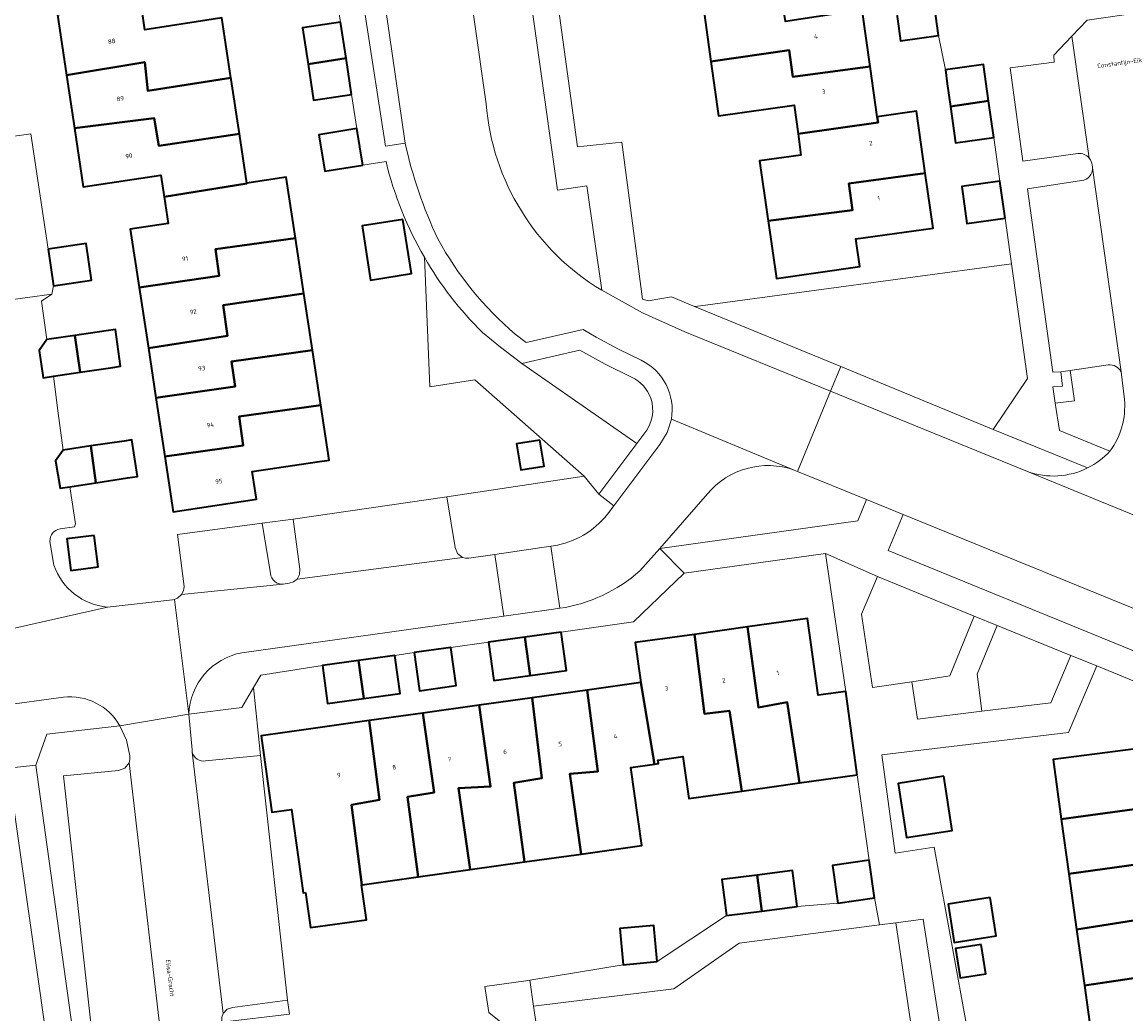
# Model space of a CAD drawing. Header units: metres. Extents: x 197700 to 204338, y 317132 to 325229.
# Tile 111 of 256: x 199575 to 199664, y 317856 to 317935. Entities that reach past the tile are written whole.
import ezdxf
from ezdxf.enums import TextEntityAlignment as Align

# ---------------------------------------------------------------- set-up
doc = ezdxf.new("R2010")
doc.units = ezdxf.units.M
for name, color, linetype, lineweight in [('B-WE-GR-BEPLANTING_CULTUUR_HEESTERS-GV', 90, 'Continuous', 18), ('B-WE-GR-BEPLANTING_CULTUUR_VASTE PLANTENVAK-GV', 90, 'Continuous', 18), ('B-WE-IE-TERREINAFSCHEIDING_KUNSTMATIG_HEKWERK-G', 20, 'IE-TERREINAFSCHEIDING-KUNSTMATIG', 18), ('B-WE-OG-BEBOUWING-GV', 7, 'Continuous', 35), ('B-WE-OG-BEBOUWING-T18', 10, 'Continuous', 18), ('B-WE-OG-TERREIN_CULTUURSCHEIDING-GV', 7, 'Continuous', 18), ('B-WE-OG-TERREIN_ERF-GV', 7, 'Continuous', 18), ('B-WE-OG-TOPOGRAFIE-T18', 10, 'Continuous', 18), ('B-WE-VH-VERHARDING_ASFALT-GV', 252, 'Continuous', 18), ('B-WE-VH-VERHARDING_BETONSTRAATSTEEN-GV', 252, 'Continuous', 18), ('B-WE-VH-VERHARDING_OPEN-GV', 252, 'Continuous', 18), ('B-WE-VH-VERHARDING_SIERBESTRATING-GV', 252, 'Continuous', 18), ('B-WE-VH-VERHARDING_TEGEL-GV', 252, 'Continuous', 18)]:
    doc.layers.add(name, color=color, linetype=linetype, lineweight=lineweight)
doc.styles.add('NLCS-ISO-M200-T18', font='NLCS-ISO.ttf', dxfattribs={"height": 0.36})
doc.linetypes.add('IE-TERREINAFSCHEIDING-KUNSTMATIG', pattern='A,4,[82,NLCS.SHX,S=0.75,R=90,X=0,Y=0],4,-2', length=10)

msp = doc.modelspace()

# ---------------------------------------------------------------- linework, layer by layer
at = {"layer": 'B-WE-GR-BEPLANTING_CULTUUR_HEESTERS-GV'}
for points in [[(199603.036, 317936.035), (199604.675, 317925.444), (199606.257, 317925.693), (199604.719, 317936.241)], [(199653.634, 317902.625), (199656.407, 317906.713), (199655.109, 317915.961), (199630.064, 317912.584), (199629.573, 317912.538), (199641.351, 317907.686)], [(199644.308, 317890.765), (199643.037, 317887.731), (199643.906, 317881.838), (199647.091, 317882.297), (199650.135, 317882.759), (199652.104, 317887.585)], [(199653.956, 317886.83), (199652.348, 317882.889), (199652.708, 317879.913), (199658.29, 317880.589), (199659.899, 317884.406)], [(199576.505, 317875.57), (199579.443, 317854.48), (199580.95, 317854.652), (199580.941, 317854.789), (199578.732, 317874.703), (199583.162, 317875.153), (199583.674, 317875.326), (199584.015, 317875.746), (199584.087, 317876.031), (199584.071, 317876.326), (199583.807, 317877.572), (199583.273, 317878.73), (199577.384, 317878.072)], [(199650.426, 317846.627), (199650.559, 317846.647), (199647.989, 317863.163), (199645.8, 317862.878), (199647.376, 317852.242), (199648.292, 317846.299)], [(199591.593, 317855.554), (199591.493, 317855.27), (199591.488, 317854.971), (199591.5, 317854.858), (199596.943, 317855.496), (199596.794, 317856.624), (199592.353, 317856.05), (199591.91, 317855.898)]]:
    msp.add_lwpolyline(points, close=True, dxfattribs=at)
for points in [[(199612.48, 317910.439, -0.066544), (199607.808, 317916.493)], [(199663.935, 317907.258, 0.313125), (199662.902, 317907.827)], [(199663.038, 317900.865, 0.182789), (199664.208, 317905.023)], [(199637.606, 317899.343, 0.314771), (199630.616, 317897.427)], [(199618.2, 317893.24, 0.189454), (199622.549, 317895.79)], [(199595.406, 317891.004, 0.398438), (199596.429, 317890.155)], [(199589.11, 317876.623, 0.412865), (199590.188, 317875.916)]]:
    msp.add_lwpolyline(points, format="xyb", dxfattribs=at)
for points in [[(199607.808, 317916.493), (199608.235, 317906.06)], [(199608.235, 317906.06), (199611.863, 317906.609), (199620.679, 317898.856), (199621.862, 317897.416), (199624.915, 317901.483), (199615.666, 317907.932), (199613.953, 317909.247), (199613.21, 317909.836), (199612.48, 317910.439)], [(199662.902, 317907.827), (199659.825, 317907.381)], [(199659.825, 317907.381), (199660.19, 317904.932), (199658.632, 317904.749), (199658.966, 317902.541), (199663.038, 317900.865)], [(199664.208, 317905.023), (199663.935, 317907.258)], [(199630.616, 317897.427), (199626.786, 317893.017), (199642.725, 317895.25), (199643.426, 317896.98), (199637.864, 317899.222), (199637.606, 317899.343)], [(199622.549, 317895.79), (199623.068, 317896.467), (199621.862, 317897.416), (199620.679, 317898.856), (199609.628, 317897.196)], [(199609.628, 317897.196), (199610.29, 317893.1), (199610.479, 317892.625), (199610.883, 317892.314), (199611.131, 317892.248), (199611.389, 317892.251), (199613.489, 317892.556), (199617.992, 317893.21), (199618.2, 317893.24)], [(199596.429, 317890.155), (199596.929, 317890.236), (199597.268, 317890.335), (199597.549, 317890.552), (199597.753, 317890.932), (199597.768, 317891.364), (199597.229, 317895.385), (199594.731, 317895.064), (199595.406, 317891.004)], [(199594.055, 317881.84), (199593.09, 317880.221), (199588.834, 317879.667), (199589.09, 317876.794), (199589.11, 317876.623)], [(199590.188, 317875.916), (199594.605, 317876.336), (199594.055, 317881.84)]]:
    msp.add_lwpolyline(points, dxfattribs=at)
at = {"layer": 'B-WE-GR-BEPLANTING_CULTUUR_VASTE PLANTENVAK-GV'}
msp.add_lwpolyline([(199624.488, 317906.842), (199622.377, 317907.871), (199620.327, 317909.017), (199615.666, 317907.932), (199624.915, 317901.483), (199625.49, 317902.248)], dxfattribs=at)
for points in [[(199626.043, 317905.151, 0.205177), (199624.488, 317906.842)], [(199625.49, 317902.248, 0.266387), (199626.043, 317905.151)]]:
    msp.add_lwpolyline(points, format="xyb", dxfattribs=at)
msp.add_lwpolyline([(199668.904, 317886.592), (199646.369, 317895.76), (199645.169, 317892.86), (199667.837, 317883.594)], close=True, dxfattribs=at)
at = {"layer": 'B-WE-IE-TERREINAFSCHEIDING_KUNSTMATIG_HEKWERK-G'}
for points in [[(199608.235, 317906.06), (199607.808, 317916.493)], [(199611.863, 317906.609), (199608.235, 317906.06)], [(199620.679, 317898.856), (199611.863, 317906.609)], [(199609.628, 317897.196), (199620.679, 317898.856)], [(199594.731, 317895.064), (199597.229, 317895.385)], [(199594.605, 317876.336), (199594.055, 317881.84)], [(199596.943, 317855.496), (199596.794, 317856.624)]]:
    msp.add_lwpolyline(points, dxfattribs=at)
at = {"layer": 'B-WE-OG-BEBOUWING-GV'}
for points in [[(199643.724, 317931.874), (199643.085, 317936.421), (199636.897, 317935.494), (199636.544, 317937.737), (199630.266, 317936.77), (199630.892, 317932.259), (199637.196, 317933.179), (199637.48, 317931.042)], [(199648.82, 317937.31), (199645.75, 317936.878), (199646.162, 317933.945), (199649.232, 317934.376)], [(199578.983, 317931.163), (199585.278, 317932.203), (199585.537, 317929.919), (199592.223, 317930.96), (199591.502, 317935.775), (199585.292, 317934.814), (199584.96, 317937.039), (199578.252, 317936.036)], [(199601.064, 317935.443), (199597.999, 317934.984), (199598.436, 317932.066), (199601.5, 317932.526)], [(199644.294, 317927.82), (199643.724, 317931.874), (199637.48, 317931.042), (199637.196, 317933.179), (199630.892, 317932.259), (199631.499, 317927.892), (199637.589, 317928.738), (199637.91, 317926.434), (199644.361, 317927.344)], [(199592.223, 317930.96), (199585.537, 317929.919), (199585.278, 317932.203), (199578.983, 317931.163), (199579.623, 317926.891), (199586.051, 317927.715), (199586.411, 317925.467), (199592.903, 317926.433), (199592.242, 317930.83)], [(199601.937, 317929.608), (199601.5, 317932.526), (199598.436, 317932.066), (199598.872, 317929.149)], [(199649.937, 317930.479), (199650.193, 317928.655), (199653.26, 317929.087), (199652.847, 317932.019), (199649.781, 317931.589)], [(199635.46, 317919.773), (199635.509, 317919.434), (199642.305, 317920.285), (199641.993, 317922.429), (199648.163, 317923.272), (199647.45, 317928.272), (199644.294, 317927.82), (199644.361, 317927.344), (199637.91, 317926.434), (199638.146, 317924.734), (199634.815, 317924.271)], [(199653.26, 317929.087), (199650.193, 317928.655), (199650.604, 317925.722), (199653.674, 317926.155)], [(199593.499, 317922.471), (199592.903, 317926.433), (199586.411, 317925.467), (199586.051, 317927.715), (199579.623, 317926.891), (199580.33, 317922.178), (199586.59, 317923.117), (199586.854, 317921.356), (199593.506, 317922.427)], [(199602.843, 317923.925), (199602.368, 317926.863), (199599.308, 317926.367), (199599.783, 317923.43)], [(199586.854, 317921.356), (199587.174, 317919.217), (199584.119, 317918.753), (199584.833, 317914.055), (199591.289, 317914.993), (199590.987, 317917.156), (199597.423, 317918.044), (199596.683, 317922.939), (199593.499, 317922.471), (199593.506, 317922.427)], [(199635.509, 317919.434), (199636.175, 317914.791), (199642.897, 317915.755), (199642.578, 317917.982), (199648.794, 317918.842), (199648.163, 317923.272), (199641.993, 317922.429), (199642.305, 317920.285)], [(199654.592, 317919.647), (199654.175, 317922.619), (199651.105, 317922.189), (199651.521, 317919.217)], [(199606.081, 317919.548), (199602.797, 317919.034), (199603.48, 317914.661), (199606.764, 317915.174)], [(199577.5, 317917.152), (199577.935, 317914.188), (199581.002, 317914.637), (199580.568, 317917.601)], [(199598.096, 317913.584), (199597.423, 317918.044), (199590.987, 317917.156), (199591.289, 317914.993), (199584.833, 317914.055), (199585.574, 317909.173), (199591.952, 317910.16), (199591.591, 317912.648)], [(199586.184, 317905.157), (199592.555, 317906.072), (199592.267, 317908.101), (199598.787, 317909.006), (199598.096, 317913.584), (199591.591, 317912.648), (199591.952, 317910.16), (199585.574, 317909.173)], [(199579.659, 317910.192), (199580.09, 317907.228), (199582.707, 317907.626), (199583.337, 317907.722), (199582.937, 317910.677), (199582.176, 317910.564)], [(199580.09, 317907.228), (199579.659, 317910.192), (199577.387, 317909.856), (199576.778, 317908.981), (199577.109, 317906.775), (199577.937, 317906.901)], [(199598.787, 317909.006), (199592.267, 317908.101), (199592.555, 317906.072), (199586.184, 317905.157), (199586.902, 317900.428), (199593.212, 317901.329), (199592.893, 317903.669), (199599.455, 317904.589), (199599.377, 317905.101)], [(199586.902, 317900.428), (199587.578, 317895.979), (199594.285, 317897.004), (199593.945, 317899.228), (199599.175, 317900.015), (199600.132, 317900.159), (199599.455, 317904.589), (199592.893, 317903.669), (199593.212, 317901.329)], [(199580.948, 317901.295), (199581.352, 317898.33), (199583.889, 317898.716), (199584.687, 317898.837), (199584.252, 317901.784), (199583.61, 317901.689)], [(199617.118, 317901.765), (199615.243, 317901.471), (199615.571, 317899.374), (199617.446, 317899.667)], [(199579.238, 317898.008), (199581.352, 317898.33), (199580.948, 317901.295), (199578.703, 317900.963), (199578.099, 317900.093), (199578.459, 317897.89)], [(199581.203, 317894.08), (199579.01, 317893.805), (199579.328, 317891.266), (199581.521, 317891.54)], [(199642.684, 317874.789), (199641.75, 317881.506), (199639.521, 317881.209), (199638.667, 317887.379), (199633.834, 317886.705), (199634.725, 317880.226), (199637.034, 317880.648), (199638.019, 317874.14)], [(199629.563, 317886.11), (199630.379, 317879.694), (199632.398, 317879.947), (199633.386, 317873.487), (199638.019, 317874.14), (199637.034, 317880.648), (199634.725, 317880.226), (199633.834, 317886.705)], [(199615.89, 317885.882), (199612.963, 317885.474), (199613.393, 317882.393), (199616.319, 317882.801)], [(199618.816, 317886.289), (199615.89, 317885.882), (199616.319, 317882.801), (199619.245, 317883.209)], [(199626.335, 317875.656), (199626.665, 317875.702), (199626.626, 317875.975), (199628.636, 317876.258), (199629.112, 317872.885), (199633.386, 317873.487), (199632.398, 317879.947), (199630.379, 317879.694), (199629.563, 317886.11), (199624.793, 317885.445), (199625.242, 317882.226)], [(199606.982, 317884.64), (199607.408, 317881.57), (199610.378, 317881.982), (199609.951, 317885.052)], [(199602.938, 317880.931), (199602.511, 317884.012), (199599.588, 317883.607), (199600.015, 317880.526)], [(199602.511, 317884.012), (199602.938, 317880.931), (199605.86, 317881.336), (199605.434, 317884.416)], [(199620.428, 317868.409), (199625.318, 317869.097), (199624.432, 317875.388), (199626.335, 317875.656), (199625.242, 317882.226), (199620.914, 317881.619), (199621.792, 317875.058), (199619.515, 317874.859)], [(199615.875, 317867.768), (199620.428, 317868.409), (199619.515, 317874.859), (199621.792, 317875.058), (199620.914, 317881.619), (199616.501, 317881), (199617.26, 317874.534), (199615.003, 317874.134)], [(199607.678, 317879.763), (199608.591, 317873.358), (199606.442, 317873.021), (199607.301, 317866.561), (199611.486, 317867.15), (199610.569, 317873.728), (199613.128, 317873.858), (199612.23, 317880.401)], [(199616.501, 317881), (199612.23, 317880.401), (199613.128, 317873.858), (199610.569, 317873.728), (199611.486, 317867.15), (199615.875, 317867.768), (199615.003, 317874.134), (199617.26, 317874.534)], [(199607.678, 317879.763), (199603.353, 317879.156), (199604.2, 317872.763), (199601.949, 317872.372), (199602.778, 317865.925), (199602.985, 317865.953), (199607.301, 317866.561), (199606.442, 317873.021), (199608.591, 317873.358)], [(199598.242, 317865.299), (199598.639, 317862.477), (199603.145, 317863.111), (199602.749, 317865.921), (199602.778, 317865.925), (199601.949, 317872.372), (199604.2, 317872.763), (199603.353, 317879.156), (199598.476, 317878.472), (199594.662, 317877.935), (199595.51, 317871.786), (199597.102, 317872.006), (199598.031, 317865.27)], [(199672.315, 317870.692), (199671.65, 317875.5), (199665.409, 317874.666), (199665.115, 317876.896), (199658.474, 317876.021), (199659.108, 317871.218), (199665.617, 317872.094), (199666.009, 317869.777)], [(199649.648, 317874.671), (199645.971, 317874.096), (199646.653, 317869.732), (199650.33, 317870.307)], [(199672.315, 317870.692), (199666.009, 317869.777), (199665.617, 317872.094), (199659.108, 317871.218), (199659.725, 317866.802), (199666.31, 317867.718), (199666.667, 317865.403), (199672.922, 317866.305)], [(199643.649, 317867.916), (199640.68, 317867.492), (199641.114, 317864.454), (199644.083, 317864.878)], [(199634.996, 317863.815), (199637.834, 317864.181), (199637.46, 317867.079), (199634.622, 317866.713)], [(199660.354, 317862.315), (199666.965, 317863.366), (199667.231, 317860.854), (199673.538, 317861.848), (199672.922, 317866.305), (199666.667, 317865.403), (199666.31, 317867.718), (199659.725, 317866.802)], [(199634.622, 317866.713), (199631.785, 317866.347), (199632.159, 317863.449), (199634.996, 317863.815)], [(199653.402, 317864.911), (199650, 317864.379), (199650.482, 317861.289), (199653.885, 317861.821)], [(199673.538, 317861.848), (199667.231, 317860.854), (199666.965, 317863.366), (199660.354, 317862.315), (199660.985, 317857.809), (199667.476, 317858.791), (199667.748, 317856.373), (199674.166, 317857.304)], [(199626.564, 317859.75), (199626.292, 317862.654), (199623.548, 317862.397), (199623.82, 317859.493)], [(199652.662, 317861.12), (199650.596, 317860.797), (199650.967, 317858.424), (199653.033, 317858.746)], [(199674.771, 317852.932), (199674.166, 317857.304), (199667.748, 317856.373), (199667.476, 317858.791), (199660.985, 317857.809), (199661.588, 317853.507), (199664.772, 317853.945), (199665.113, 317851.506)]]:
    msp.add_lwpolyline(points, close=True, dxfattribs=at)
at = {"layer": 'B-WE-OG-TERREIN_CULTUURSCHEIDING-GV'}
msp.add_lwpolyline([(199622.094, 317913.839), (199620.89, 317922.252), (199618.53, 317921.915), (199615.983, 317940.119), (199613.814, 317939.827), (199612.476, 317949.608), (199609.899, 317949.261), (199612.782, 317928.868)], dxfattribs=at)
msp.add_lwpolyline([(199612.782, 317928.868, 0.241936), (199622.094, 317913.839)], format="xyb", dxfattribs=at)
msp.add_lwpolyline([(199652.348, 317882.889), (199653.956, 317886.83), (199652.104, 317887.585), (199650.135, 317882.759), (199647.091, 317882.297), (199647.548, 317879.289), (199652.708, 317879.913)], close=True, dxfattribs=at)
at = {"layer": 'B-WE-OG-TERREIN_ERF-GV'}
for points in [[(199617.804, 317942.481), (199620.156, 317925.385), (199623.729, 317925.761), (199625.378, 317913.122), (199625.832, 317912.984), (199627.718, 317913.302), (199629.573, 317912.538), (199630.064, 317912.584), (199655.109, 317915.961), (199654.592, 317919.647), (199651.521, 317919.217), (199651.105, 317922.189), (199654.175, 317922.619), (199653.674, 317926.155), (199650.604, 317925.722), (199650.193, 317928.655), (199649.937, 317930.479), (199649.781, 317931.589), (199649.232, 317934.376), (199646.162, 317933.945), (199645.75, 317936.878)], [(199604.718, 317924.204), (199602.843, 317923.925), (199599.783, 317923.43), (199599.308, 317926.367), (199602.368, 317926.863), (199601.937, 317929.608), (199598.872, 317929.149), (199598.436, 317932.066), (199597.999, 317934.984), (199601.064, 317935.443), (199600.577, 317938.503), (199599.998, 317942.144), (199577.079, 317938.957), (199577.115, 317938.688), (199572.564, 317938.076)], [(199584.96, 317937.039), (199585.292, 317934.814), (199591.502, 317935.775), (199592.223, 317930.96), (199592.242, 317930.83), (199592.903, 317926.433), (199593.499, 317922.471), (199596.683, 317922.939), (199597.423, 317918.044), (199598.096, 317913.584), (199598.787, 317909.006), (199599.377, 317905.101), (199599.455, 317904.589), (199600.132, 317900.159), (199599.175, 317900.015), (199593.945, 317899.228), (199594.285, 317897.004), (199587.578, 317895.979), (199586.902, 317900.428), (199586.184, 317905.157), (199585.574, 317909.173), (199584.833, 317914.055), (199584.119, 317918.753), (199587.174, 317919.217), (199586.854, 317921.356), (199586.59, 317923.117), (199580.33, 317922.178), (199579.623, 317926.891), (199578.983, 317931.163), (199578.252, 317936.036)], [(199643.085, 317936.421), (199643.724, 317931.874), (199644.294, 317927.82), (199647.45, 317928.272), (199648.163, 317923.272), (199648.794, 317918.842), (199642.578, 317917.982), (199642.897, 317915.755), (199636.175, 317914.791), (199635.509, 317919.434), (199635.46, 317919.773), (199634.815, 317924.271), (199638.146, 317924.734), (199637.91, 317926.434), (199637.589, 317928.738), (199631.499, 317927.892), (199630.892, 317932.259), (199630.266, 317936.77)], [(199574.005, 317926.141), (199576.106, 317926.44), (199577.5, 317917.152), (199580.568, 317917.601), (199581.002, 317914.637), (199577.935, 317914.188), (199577.795, 317913.51), (199576.974, 317912.963), (199577.387, 317909.856), (199579.659, 317910.192), (199582.176, 317910.564), (199582.937, 317910.677), (199583.337, 317907.722), (199582.707, 317907.626), (199580.09, 317907.228), (199577.937, 317906.901), (199578.299, 317903.92), (199578.703, 317900.963), (199580.948, 317901.295), (199583.61, 317901.689), (199584.252, 317901.784), (199584.687, 317898.837), (199583.889, 317898.716), (199581.352, 317898.33), (199579.238, 317898.008), (199579.69, 317895.022), (199579.618, 317894.777), (199578.466, 317894.602)], [(199582.284, 317888.302), (199587.528, 317888.879), (199587.68, 317888.932), (199587.932, 317889.02), (199588.248, 317889.31), (199588.401, 317889.617), (199588.45, 317889.958), (199587.911, 317894.148), (199594.731, 317895.064), (199597.229, 317895.385), (199609.628, 317897.196), (199620.679, 317898.856), (199611.863, 317906.609), (199608.235, 317906.06), (199607.808, 317916.493)], [(199577.647, 317893.598), (199577.963, 317891.698)], [(199614.651, 317854.335), (199612.989, 317855.643), (199612.688, 317857.736), (199615.969, 317858.191), (199616.293, 317858.245), (199623.82, 317859.493), (199623.548, 317862.397), (199626.292, 317862.654), (199626.564, 317859.75), (199632.159, 317863.449), (199631.785, 317866.347), (199634.622, 317866.713), (199637.46, 317867.079), (199637.834, 317864.181), (199641.114, 317864.454), (199640.68, 317867.492), (199643.649, 317867.916), (199642.684, 317874.789), (199638.019, 317874.14), (199633.386, 317873.487), (199629.112, 317872.885), (199628.636, 317876.258), (199626.626, 317875.975), (199626.665, 317875.702), (199626.335, 317875.656), (199624.432, 317875.388), (199625.318, 317869.097), (199620.428, 317868.409), (199615.875, 317867.768), (199611.486, 317867.15), (199607.301, 317866.561), (199602.985, 317865.953), (199602.778, 317865.925), (199602.749, 317865.921), (199603.145, 317863.111), (199598.639, 317862.477), (199598.242, 317865.299), (199598.031, 317865.27), (199597.102, 317872.006), (199595.51, 317871.786), (199594.662, 317877.935), (199598.476, 317878.472), (199603.353, 317879.156), (199607.678, 317879.763), (199612.23, 317880.401), (199616.501, 317881), (199620.914, 317881.619), (199625.242, 317882.226), (199624.793, 317885.445), (199629.563, 317886.11), (199633.834, 317886.705), (199638.667, 317887.379), (199639.521, 317881.209), (199641.75, 317881.506), (199640.119, 317892.634), (199628.729, 317891.051), (199624.656, 317887.13), (199618.816, 317886.289), (199619.245, 317883.209), (199616.319, 317882.801), (199613.393, 317882.393), (199612.963, 317885.474), (199609.951, 317885.052), (199610.378, 317881.982), (199607.408, 317881.57), (199606.982, 317884.64), (199605.434, 317884.416), (199605.86, 317881.336), (199602.938, 317880.931), (199600.015, 317880.526), (199599.588, 317883.607), (199594.635, 317882.813), (199594.055, 317881.84), (199594.605, 317876.336), (199596.794, 317856.624), (199596.943, 317855.496)], [(199677.413, 317877.208), (199661.987, 317883.581), (199659.71, 317878.209), (199644.668, 317876.394), (199645.748, 317868.468), (199648.868, 317868.962), (199651.79, 317853.004), (199654.517, 317853.437), (199655.007, 317850.35), (199655.497, 317847.264), (199652.77, 317846.832), (199653.174, 317844.169), (199655.671, 317844.566), (199656.179, 317841.375), (199656.687, 317838.184), (199657.274, 317834.495), (199667.694, 317835.981)], [(199664.772, 317853.945), (199661.588, 317853.507), (199660.985, 317857.809), (199660.354, 317862.315), (199659.725, 317866.802), (199659.108, 317871.218), (199658.474, 317876.021), (199665.115, 317876.896)], [(199574.841, 317849.372), (199577.91, 317849.805), (199574.706, 317872.308)]]:
    msp.add_lwpolyline(points, dxfattribs=at)
for points in [[(199607.808, 317916.493, -0.072337), (199604.718, 317924.204)], [(199578.466, 317894.602, 0.397886), (199577.647, 317893.598)], [(199577.963, 317891.698, 0.29583), (199582.284, 317888.302)]]:
    msp.add_lwpolyline(points, format="xyb", dxfattribs=at)
for points in [[(199606.081, 317919.548), (199606.764, 317915.174), (199603.48, 317914.661), (199602.797, 317919.034)], [(199617.118, 317901.765), (199617.446, 317899.667), (199615.571, 317899.374), (199615.243, 317901.471)], [(199581.203, 317894.08), (199581.521, 317891.54), (199579.328, 317891.266), (199579.01, 317893.805)], [(199649.648, 317874.671), (199650.33, 317870.307), (199646.653, 317869.732), (199645.971, 317874.096)], [(199653.402, 317864.911), (199653.885, 317861.821), (199650.482, 317861.289), (199650, 317864.379)], [(199645.8, 317862.878), (199644.469, 317862.704), (199633.159, 317861.231), (199627.901, 317857.538), (199616.612, 317856.137), (199619.291, 317838.444), (199621.484, 317838.788), (199620.503, 317844.969), (199625.396, 317845.745), (199624.881, 317848.982), (199628.958, 317849.631), (199629.473, 317846.391), (199634.22, 317847.144), (199633.758, 317850.145), (199633.875, 317850.163), (199637.912, 317850.785), (199642.41, 317851.477), (199647.376, 317852.242)], [(199652.662, 317861.12), (199653.033, 317858.746), (199650.967, 317858.424), (199650.596, 317860.797)]]:
    msp.add_lwpolyline(points, close=True, dxfattribs=at)
at = {"layer": 'B-WE-VH-VERHARDING_ASFALT-GV'}
for points in [[(199612.782, 317928.868), (199609.899, 317949.261), (199609.314, 317953.399), (199608.487, 317959.254), (199607.679, 317964.969), (199606.702, 317971.881), (199604.502, 317987.444), (199604.341, 317988.582), (199602.412, 318002.231), (199602.007, 318005.037), (199600.597, 318015.03), (199593.742, 318014.072)], [(199593.742, 318014.072), (199595.051, 318004.285), (199595.159, 318003.459), (199602.983, 317948.149), (199604.224, 317939.636), (199604.719, 317936.241), (199606.257, 317925.693)], [(199627.707, 317903.456), (199637.606, 317899.343), (199637.864, 317899.222), (199640.533, 317905.699), (199628.791, 317910.491), (199625.375, 317912.029), (199622.094, 317913.839)], [(199615.126, 317910.294), (199616.009, 317909.63), (199620.595, 317910.679), (199621.648, 317910.054), (199623.441, 317909.087), (199625.276, 317908.199)], [(199698.518, 317882.1), (199674.291, 317891.91), (199656.39, 317899.227), (199640.533, 317905.699), (199637.864, 317899.222), (199643.426, 317896.98), (199646.369, 317895.76), (199668.904, 317886.592), (199671.744, 317885.436), (199677.056, 317883.275), (199679.845, 317882.141), (199697.172, 317875.11), (199700.544, 317873.942), (199703.98, 317872.979)]]:
    msp.add_lwpolyline(points, dxfattribs=at)
for points in [[(199622.094, 317913.839, -0.241936), (199612.782, 317928.868)], [(199606.257, 317925.693, 0.056373), (199608.896, 317917.969)], [(199608.896, 317917.969, 0.090117), (199615.126, 317910.294)], [(199625.276, 317908.199, -0.333219), (199627.707, 317903.456)]]:
    msp.add_lwpolyline(points, format="xyb", dxfattribs=at)
at = {"layer": 'B-WE-VH-VERHARDING_BETONSTRAATSTEEN-GV'}
for points in [[(199695.168, 317940.332), (199672.221, 317937.26), (199671.991, 317937.128), (199671.736, 317937.064), (199670.628, 317936.912), (199668.107, 317936.565), (199664.947, 317936.13), (199661.944, 317935.713), (199661.195, 317935.609), (199659.959, 317934.304), (199661.378, 317924.48)], [(199661.378, 317924.48), (199659.959, 317934.304), (199658.529, 317932.793), (199658.553, 317932.219), (199654.996, 317931.746)], [(199654.996, 317931.746), (199656.019, 317924.236), (199660.46, 317924.853)], [(199661.638, 317923.703), (199663.935, 317907.258), (199664.208, 317905.023)], [(199663.935, 317907.258), (199661.638, 317923.703)], [(199660.746, 317922.668), (199656.402, 317922), (199658.444, 317907.236), (199659.088, 317907.274), (199659.825, 317907.381)], [(199659.825, 317907.381), (199662.902, 317907.827)], [(199627.707, 317903.456), (199627.364, 317902.372), (199626.783, 317901.396), (199623.068, 317896.467), (199622.549, 317895.79)], [(199637.606, 317899.343), (199627.707, 317903.456)], [(199656.39, 317899.227), (199674.291, 317891.91)], [(199625.169, 317891.222), (199626.786, 317893.017), (199630.616, 317897.427)], [(199617.992, 317893.21), (199613.489, 317892.556), (199614.215, 317887.587), (199618.032, 317888.121)], [(199618.2, 317893.24), (199617.992, 317893.21), (199618.722, 317888.208)], [(199618.722, 317888.208), (199617.992, 317893.21)], [(199613.489, 317892.556), (199611.389, 317892.251), (199611.131, 317892.248), (199610.883, 317892.314), (199597.549, 317890.552), (199597.268, 317890.335), (199596.929, 317890.236), (199596.429, 317890.155), (199588.248, 317889.31), (199587.932, 317889.02), (199587.68, 317888.932), (199588.834, 317879.667)], [(199593.113, 317884.632), (199614.215, 317887.587), (199613.489, 317892.556)], [(199587.68, 317888.932), (199587.528, 317888.879), (199582.284, 317888.302), (199572.271, 317886.05)], [(199583.273, 317878.73), (199588.834, 317879.667), (199587.68, 317888.932)], [(199542.537, 317876.016), (199545.522, 317876.394), (199546.609, 317876.556), (199547.114, 317876.553), (199547.604, 317876.426), (199573.053, 317880.096), (199573.302, 317880.238), (199573.57, 317880.342), (199578.726, 317881.049)], [(199591.493, 317855.27), (199591.593, 317855.554), (199589.11, 317876.623), (199589.09, 317876.794), (199588.834, 317879.667), (199583.273, 317878.73), (199583.807, 317877.572), (199584.071, 317876.326), (199584.087, 317876.031), (199584.015, 317875.746), (199586.509, 317854.481)], [(199586.509, 317854.481), (199584.015, 317875.746), (199583.674, 317875.326), (199583.162, 317875.153), (199578.732, 317874.703), (199580.941, 317854.789)], [(199589.11, 317876.623), (199591.593, 317855.554)], [(199591.593, 317855.554), (199591.91, 317855.898), (199592.353, 317856.05), (199596.794, 317856.624), (199594.605, 317876.336), (199590.188, 317875.916)]]:
    msp.add_lwpolyline(points, dxfattribs=at)
for points in [[(199660.46, 317924.853, -0.255428), (199661.378, 317924.48)], [(199661.378, 317924.48, -0.14669), (199661.605, 317923.915)], [(199661.605, 317923.915, -0.050662), (199661.638, 317923.703)], [(199661.638, 317923.703, -0.396923), (199660.746, 317922.668)], [(199662.902, 317907.827, -0.313125), (199663.935, 317907.258)], [(199664.208, 317905.023, -0.182789), (199663.038, 317900.865)], [(199663.038, 317900.865, -0.091274), (199661.238, 317899.518)], [(199630.616, 317897.427, -0.314771), (199637.606, 317899.343)], [(199661.238, 317899.518, -0.203163), (199656.39, 317899.227)], [(199622.549, 317895.79, -0.189454), (199618.2, 317893.24)], [(199618.722, 317888.208, 0.143265), (199625.169, 317891.222)], [(199618.032, 317888.121, 0.015693), (199618.722, 317888.208)], [(199588.834, 317879.667, -0.350311), (199593.113, 317884.632)], [(199578.726, 317881.049, -0.302374), (199583.273, 317878.73)], [(199590.188, 317875.916, -0.412865), (199589.11, 317876.623)]]:
    msp.add_lwpolyline(points, format="xyb", dxfattribs=at)
at = {"layer": 'B-WE-VH-VERHARDING_OPEN-GV'}
for points in [[(199658.632, 317904.749), (199660.19, 317904.932), (199659.825, 317907.381), (199659.088, 317907.274), (199659.217, 317906.118), (199658.436, 317906.045)], [(199637.834, 317864.181), (199634.996, 317863.815), (199632.159, 317863.449), (199626.564, 317859.75), (199623.82, 317859.493), (199616.293, 317858.245), (199616.612, 317856.137), (199627.901, 317857.538), (199633.159, 317861.231), (199644.469, 317862.704), (199644.083, 317864.878), (199641.114, 317864.454)]]:
    msp.add_lwpolyline(points, close=True, dxfattribs=at)
at = {"layer": 'B-WE-VH-VERHARDING_SIERBESTRATING-GV'}
for points in [[(199573.864, 317912.972), (199577.795, 317913.51), (199577.935, 317914.188), (199577.5, 317917.152), (199576.106, 317926.44), (199574.005, 317926.141)], [(199578.466, 317894.602), (199579.618, 317894.777), (199579.69, 317895.022), (199579.238, 317898.008), (199578.459, 317897.89), (199578.099, 317900.093), (199578.703, 317900.963), (199578.299, 317903.92), (199577.937, 317906.901), (199577.109, 317906.775), (199576.778, 317908.981), (199577.387, 317909.856), (199576.974, 317912.963), (199577.795, 317913.51), (199573.864, 317912.972), (199573.429, 317912.988), (199573.042, 317913.187), (199564.975, 317912.036), (199565.974, 317906.093), (199569.725, 317906.635)], [(199577.963, 317891.698), (199577.647, 317893.598)], [(199572.271, 317886.05), (199582.284, 317888.302)]]:
    msp.add_lwpolyline(points, dxfattribs=at)
for points in [[(199577.647, 317893.598, -0.397886), (199578.466, 317894.602)], [(199582.284, 317888.302, -0.29583), (199577.963, 317891.698)]]:
    msp.add_lwpolyline(points, format="xyb", dxfattribs=at)
at = {"layer": 'B-WE-VH-VERHARDING_TEGEL-GV'}
for points in [[(199606.257, 317925.693), (199604.675, 317925.444), (199603.036, 317936.035), (199602.509, 317939.436), (199601.196, 317947.921), (199602.983, 317948.149), (199595.159, 318003.459), (199595.051, 318004.285)], [(199593.305, 318003.69), (199593.834, 318000), (199595.735, 317986.763), (199595.921, 317985.469), (199596.356, 317982.436), (199596.474, 317982.455), (199597.185, 317977.561), (199597.356, 317977.573), (199598.634, 317968.063), (199598.385, 317968.002), (199599.729, 317958.467), (199600.115, 317955.73), (199600.297, 317954.082), (199598.3, 317953.834), (199598.701, 317950.924), (199599.079, 317947.926), (199599.998, 317942.144), (199600.577, 317938.503), (199601.064, 317935.443), (199601.5, 317932.526), (199601.937, 317929.608), (199602.368, 317926.863), (199602.843, 317923.925), (199604.718, 317924.204)], [(199615.983, 317940.119), (199618.53, 317921.915), (199620.89, 317922.252), (199622.094, 317913.839), (199625.375, 317912.029), (199628.791, 317910.491), (199640.533, 317905.699), (199641.351, 317907.686), (199629.573, 317912.538), (199627.718, 317913.302), (199625.832, 317912.984), (199625.378, 317913.122), (199623.729, 317925.761), (199620.156, 317925.385), (199617.804, 317942.481)], [(199648.82, 317937.31), (199649.232, 317934.376), (199649.781, 317931.589), (199652.847, 317932.019), (199653.26, 317929.087), (199653.674, 317926.155)], [(199660.46, 317924.853), (199656.019, 317924.236), (199654.996, 317931.746), (199658.553, 317932.219), (199658.529, 317932.793), (199659.959, 317934.304), (199661.195, 317935.609)], [(199653.674, 317926.155), (199654.175, 317922.619), (199654.592, 317919.647), (199655.109, 317915.961), (199656.407, 317906.713), (199653.634, 317902.625), (199661.238, 317899.518)], [(199663.038, 317900.865), (199658.966, 317902.541), (199658.632, 317904.749), (199658.436, 317906.045), (199659.217, 317906.118), (199659.088, 317907.274), (199658.444, 317907.236), (199656.402, 317922), (199660.746, 317922.668)], [(199612.48, 317910.439), (199613.21, 317909.836), (199613.953, 317909.247), (199615.666, 317907.932), (199620.327, 317909.017), (199622.377, 317907.871), (199624.488, 317906.842)], [(199625.276, 317908.199), (199623.441, 317909.087), (199621.648, 317910.054), (199620.595, 317910.679), (199616.009, 317909.63), (199615.126, 317910.294)], [(199661.238, 317899.518), (199653.634, 317902.625), (199641.351, 317907.686), (199640.533, 317905.699), (199656.39, 317899.227)], [(199623.068, 317896.467), (199626.783, 317901.396), (199627.364, 317902.372), (199627.707, 317903.456)], [(199625.49, 317902.248), (199624.915, 317901.483), (199621.862, 317897.416), (199623.068, 317896.467)], [(199667.837, 317883.594), (199645.169, 317892.86), (199646.369, 317895.76), (199643.426, 317896.98), (199642.725, 317895.25), (199626.786, 317893.017), (199628.729, 317891.051), (199640.119, 317892.634), (199644.308, 317890.765), (199652.104, 317887.585), (199653.956, 317886.83), (199659.899, 317884.406), (199661.987, 317883.581), (199677.413, 317877.208)], [(199594.731, 317895.064), (199587.911, 317894.148), (199588.45, 317889.958), (199588.401, 317889.617), (199588.248, 317889.31), (199596.429, 317890.155)], [(199595.406, 317891.004), (199594.731, 317895.064)], [(199588.834, 317879.667), (199593.09, 317880.221), (199594.055, 317881.84), (199594.635, 317882.813), (199599.588, 317883.607), (199602.511, 317884.012), (199605.434, 317884.416), (199606.982, 317884.64), (199609.951, 317885.052), (199612.963, 317885.474), (199615.89, 317885.882), (199618.816, 317886.289), (199624.656, 317887.13), (199628.729, 317891.051), (199626.786, 317893.017), (199625.169, 317891.222)], [(199651.79, 317853.004), (199648.868, 317868.962), (199645.748, 317868.468), (199644.668, 317876.394), (199659.71, 317878.209), (199661.987, 317883.581), (199659.899, 317884.406), (199658.29, 317880.589), (199652.708, 317879.913), (199647.548, 317879.289), (199647.091, 317882.297), (199643.906, 317881.838), (199643.037, 317887.731), (199644.308, 317890.765), (199640.119, 317892.634), (199641.75, 317881.506), (199642.684, 317874.789), (199643.649, 317867.916), (199644.083, 317864.878), (199644.469, 317862.704), (199645.8, 317862.878), (199647.989, 317863.163), (199650.559, 317846.647)], [(199618.032, 317888.121), (199614.215, 317887.587), (199593.113, 317884.632)], [(199578.726, 317881.049), (199573.57, 317880.342), (199574.002, 317877.222), (199545.933, 317873.277), (199545.522, 317876.394), (199542.537, 317876.016)], [(199540.929, 317873.668), (199541.072, 317872.589), (199543.214, 317872.856), (199543.499, 317871.016), (199543.682, 317871.042), (199546.153, 317871.388), (199574.276, 317875.325), (199576.505, 317875.57), (199577.384, 317878.072), (199583.273, 317878.73)], [(199580.941, 317854.789), (199580.95, 317854.652), (199579.443, 317854.48), (199576.505, 317875.57), (199574.276, 317875.325)], [(199574.706, 317872.308), (199577.91, 317849.805)], [(199619.291, 317838.444), (199616.612, 317856.137), (199616.293, 317858.245), (199615.969, 317858.191), (199612.688, 317857.736), (199612.989, 317855.643), (199614.651, 317854.335)]]:
    msp.add_lwpolyline(points, dxfattribs=at)
for points in [[(199608.896, 317917.969, -0.056373), (199606.257, 317925.693)], [(199661.378, 317924.48, 0.255428), (199660.46, 317924.853)], [(199604.718, 317924.204, 0.072337), (199607.808, 317916.493)], [(199661.605, 317923.915, 0.14669), (199661.378, 317924.48)], [(199661.638, 317923.703, 0.050662), (199661.605, 317923.915)], [(199660.746, 317922.668, 0.396923), (199661.638, 317923.703)], [(199615.126, 317910.294, -0.090117), (199608.896, 317917.969)], [(199607.808, 317916.493, 0.066544), (199612.48, 317910.439)], [(199627.707, 317903.456, 0.333219), (199625.276, 317908.199)], [(199624.488, 317906.842, -0.205177), (199626.043, 317905.151)], [(199626.043, 317905.151, -0.266387), (199625.49, 317902.248)], [(199661.238, 317899.518, 0.091274), (199663.038, 317900.865)], [(199656.39, 317899.227, 0.203163), (199661.238, 317899.518)], [(199596.429, 317890.155, -0.398438), (199595.406, 317891.004)], [(199625.169, 317891.222, -0.143265), (199618.722, 317888.208)], [(199618.722, 317888.208, -0.015693), (199618.032, 317888.121)], [(199593.113, 317884.632, 0.350311), (199588.834, 317879.667)], [(199583.273, 317878.73, 0.302374), (199578.726, 317881.049)]]:
    msp.add_lwpolyline(points, format="xyb", dxfattribs=at)
msp.add_lwpolyline([(199610.883, 317892.314), (199610.479, 317892.625), (199610.29, 317893.1), (199609.628, 317897.196), (199597.229, 317895.385), (199597.768, 317891.364), (199597.753, 317890.932), (199597.549, 317890.552)], close=True, dxfattribs=at)

# ---------------------------------------------------------------- texts
at = {"layer": 'B-WE-OG-BEBOUWING-T18', "style": 'NLCS-ISO-M200-T18'}
for s, rotation, p in [('4', 8, (199639.345, 317934.29)), ('88', 8.5, (199582.617, 317933.902)), ('3', 8, (199639.971, 317929.838)), ('89', 8.5, (199583.309, 317929.282)), ('2', 8.1, (199643.777, 317925.697)), ('90', 8.5, (199584.002, 317924.663)), ('1', 8.1, (199644.409, 317921.261)), ('91', 8.6, (199588.525, 317916.382)), ('92', 8.6, (199589.175, 317912.104)), ('93', 8.6, (199589.867, 317907.549)), ('94', 8.6, (199590.558, 317902.994)), ('95', 8.6, (199591.25, 317898.439)), ('1', 7.9, (199636.28, 317883.007)), ('3', 7.9, (199627.309, 317881.757)), ('2', 7.9, (199631.934, 317882.402)), ('4', 7.9, (199623.218, 317877.903)), ('6', 7.9, (199614.303, 317876.653)), ('5', 7.9, (199618.757, 317877.277)), ('7', 7.9, (199609.835, 317876.026)), ('9', 7.9, (199600.913, 317874.775)), ('8', 7.9, (199605.374, 317875.4))]:
    msp.add_text(s, height=0.36, rotation=rotation, dxfattribs=at).set_placement(p, align=Align.MIDDLE)
at = {"layer": 'B-WE-OG-TOPOGRAFIE-T18', "style": 'NLCS-ISO-M200-T18'}
for s, rotation, p in [('Constantijn-Eik', 7.8, (199663.828, 317932.101)), ('Elisa-Gracht', 276.8, (199587.327, 317858.409))]:
    msp.add_text(s, height=0.36, rotation=rotation, dxfattribs=at).set_placement(p, align=Align.MIDDLE)

doc.saveas('drawing.dxf')
